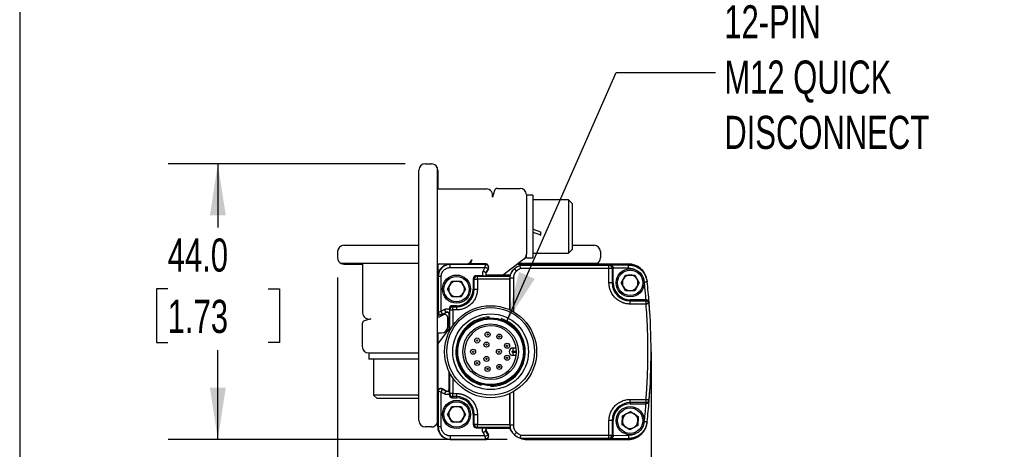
# Model space of a CAD drawing. Header units: millimetres. Extents: x 16 to 683, y 16 to 524.
# Tile 2 of 15: x 16 to 173, y 108 to 177. Entities that reach past the tile are written whole.
import ezdxf

# ---------------------------------------------------------------- set-up
doc = ezdxf.new("R2010")
doc.units = ezdxf.units.MM
doc.header["$LTSCALE"] = 2.5
doc.layers.add('DIMENSIONS', color=140, linetype='Continuous', lineweight=25)
doc.layers.add('TEXT', color=140, linetype='Continuous', lineweight=25)
doc.styles.add('SLDTEXTSTYLE0', font='TXT', dxfattribs={"width": 0.7})
doc.dimstyles.new('SLDDIMSTYLE0', dxfattribs={"dimtxt": 5.39502, "dimasz": 8.255, "dimexe": 0, "dimexo": 0.0625, "dimgap": 1.348755, "dimtad": 0, "dimtih": 1, "dimtoh": 1, "dimrnd": 1e-09, "dimzin": 4, "dimdsep": 46, "dimtxsty": 'SLDTEXTSTYLE0', "dimsah": 1, "dimcen": 0.09, "dimadec": 0, "dimazin": 1, "dimtfac": 1, "dimtofl": 0, "dimtmove": 0, "dimatfit": 3, "dimfxl": 0, "dimfrac": 2, "dimtolj": 1, "dimtzin": 12, "dimarcsym": 0})
doc.dimstyles.new('SLDDIMSTYLE1', dxfattribs={"dimtxt": 5.39502, "dimasz": 8.255, "dimexe": 0, "dimexo": 0.0625, "dimgap": 1.348755, "dimtad": 0, "dimtih": 1, "dimtoh": 1, "dimrnd": 1e-09, "dimzin": 12, "dimdsep": 46, "dimtxsty": 'SLDTEXTSTYLE0', "dimsah": 1, "dimcen": 0.09, "dimadec": 0, "dimazin": 3, "dimtfac": 1, "dimtofl": 0, "dimtmove": 0, "dimatfit": 3, "dimfxl": 0, "dimfrac": 2, "dimtolj": 1, "dimtzin": 12, "dimarcsym": 0})
doc.dimstyles.new('SLDDIMSTYLE3', dxfattribs={"dimtxt": 0.18, "dimasz": 8.255, "dimexe": 0, "dimexo": 0.0625, "dimgap": 0, "dimtad": 0, "dimtih": 1, "dimtoh": 1, "dimdec": 0, "dimrnd": 1e-09, "dimzin": 0, "dimdsep": 46, "dimtxsty": 'Standard', "dimsah": 1, "dimcen": 0.09, "dimadec": 0, "dimazin": 0, "dimtfac": 8.255, "dimtdec": 0, "dimtofl": 0, "dimtmove": 0, "dimatfit": 3, "dimfxl": 0, "dimfrac": 2, "dimtolj": 1, "dimtzin": 0, "dimarcsym": 0})

# ---------------------------------------------------------------- blocks, each defined once
blk = doc.blocks.new('_D_3')
at = {"layer": 'DIMENSIONS'}
for p, q in [((66.68, 135.62), (66.68, 82.78)), ((116.77, 120.62), (116.77, 82.78)), ((66.68, 90.72), (76.69, 90.72)), ((84, 90.72), (82.19, 90.72)), ((82.19, 90.72), (82.19, 82.15)), ((100.03, 90.72), (101.84, 90.72)), ((101.84, 90.72), (101.84, 82.15)), ((116.77, 90.72), (107.34, 90.72)), ((82.19, 82.15), (84, 82.15)), ((101.84, 82.15), (100.03, 82.15))]:
    blk.add_line(p, q, dxfattribs=at)
for points in [[(66.68, 90.72), (74.93, 89.45), (74.93, 91.99)], [(116.77, 90.72), (108.51, 91.99), (108.51, 89.45)]]:
    blk.add_solid(points, dxfattribs=at)
at = {"layer": 'DIMENSIONS', "char_height": 5.292, "attachment_point": 1, "style": 'SLDTEXTSTYLE0'}
for s, insert in [('50.1', (84, 98.75)), ('1.97', (84, 88.97))]:
    blk.add_mtext(s, dxfattribs=dict(at, insert=insert))
blk = doc.blocks.new('_D_4')
at = {"layer": 'DIMENSIONS'}
for p, q in [((77.5, 153.79), (39.61, 153.79)), ((47.54, 153.79), (47.54, 143.62)), ((39.53, 133.84), (37.72, 133.84)), ((37.72, 133.84), (37.72, 125.26)), ((55.56, 133.84), (57.37, 133.84)), ((57.37, 133.84), (57.37, 125.26)), ((37.72, 125.26), (39.53, 125.26)), ((57.37, 125.26), (55.56, 125.26)), ((47.54, 109.79), (47.54, 124.05)), ((93.75, 109.79), (39.61, 109.79))]:
    blk.add_line(p, q, dxfattribs=at)
for points in [[(47.54, 153.79), (46.27, 145.54), (48.81, 145.54)], [(47.54, 109.79), (48.81, 118.05), (46.27, 118.05)]]:
    blk.add_solid(points, dxfattribs=at)
at = {"layer": 'DIMENSIONS', "char_height": 5.292, "attachment_point": 1, "style": 'SLDTEXTSTYLE0'}
for s, insert in [('44.0', (39.53, 141.87)), ('1.73', (39.53, 132.08))]:
    blk.add_mtext(s, dxfattribs=dict(at, insert=insert))

msp = doc.modelspace()

# ---------------------------------------------------------------- linework, layer by layer
for p, q in [((79.679, 112.791), (79.679, 152.791)), ((80.679, 153.791), (81.679, 153.791)), ((82.579, 153.227), (82.579, 112.356)), ((82.679, 152.791), (82.679, 149.791)), ((82.679, 149.791), (90.456, 149.791)), ((91.745, 149.508), (91.405, 148.478)), ((92.22, 149.851), (95.858, 149.851)), ((96.858, 148.851), (96.858, 139.348)), ((97.858, 148.791), (96.858, 148.791)), ((97.858, 148.791), (97.858, 138.791)), ((103.592, 148.041), (97.858, 148.041)), ((104.158, 147.475), (103.592, 148.041)), ((103.592, 148.041), (103.592, 139.541)), ((104.158, 147.475), (104.158, 140.108)), ((99.158, 142.423), (99.158, 142.906)), ((67.679, 140.791), (79.679, 140.791)), ((103.592, 139.541), (104.158, 140.108)), ((104.158, 140.791), (107.679, 140.791)), ((66.679, 139.791), (66.679, 138.791)), ((88.105, 138.478), (87.985, 138.114)), ((96.462, 138.551), (93.166, 136.054)), ((96.858, 138.791), (96.858, 139.348)), ((96.858, 138.791), (97.858, 138.791)), ((97.858, 139.541), (103.592, 139.541)), ((108.679, 139.791), (108.679, 138.791)), ((79.679, 137.891), (67.243, 137.891)), ((67.679, 137.791), (70.679, 137.791)), ((70.679, 137.791), (70.679, 130.014)), ((84.679, 137.791), (82.679, 137.791)), ((82.679, 137.791), (82.679, 135.791)), ((90.329, 137.791), (84.679, 137.791)), ((84.679, 137.791), (84.679, 137.73)), ((84.679, 137.791), (90.329, 137.791)), ((84.679, 137.23), (84.679, 137.73)), ((90.329, 137.73), (84.679, 137.73)), ((84.679, 137.23), (90.225, 137.23)), ((88.055, 137.891), (87.591, 137.891)), ((90.413, 137.851), (88.175, 137.851)), ((90.225, 137.23), (89.936, 136.71)), ((90.329, 137.791), (90.329, 137.73)), ((90.329, 137.791), (90.593, 137.791)), ((90.713, 137.078), (90.373, 136.467)), ((90.766, 137.049), (90.426, 136.437)), ((90.766, 137.049), (90.426, 136.437)), ((90.713, 137.078), (90.766, 137.049)), ((95.459, 137.791), (96.929, 137.791)), ((108.115, 137.891), (95.591, 137.891)), ((110.043, 137.584), (95.832, 137.584)), ((110.043, 137.084), (95.931, 137.084)), ((113.141, 137.791), (96.929, 137.791)), ((96.929, 137.791), (113.131, 137.791)), ((110.246, 137.634), (110.043, 137.584)), ((110.043, 134.791), (110.043, 137.084)), ((113.159, 137.634), (110.246, 137.634)), ((110.729, 137.132), (110.543, 137.084)), ((110.543, 137.084), (110.543, 134.791)), ((113.159, 137.134), (110.729, 137.132)), ((110.729, 134.791), (110.729, 137.132)), ((113.141, 137.791), (113.159, 137.634)), ((82.679, 135.791), (82.679, 130.141)), ((82.679, 135.791), (82.74, 135.791)), ((82.679, 135.041), (82.679, 135.791)), ((83.24, 135.791), (82.74, 135.791)), ((82.74, 135.791), (82.74, 130.141)), ((83.24, 130.245), (83.24, 135.791)), ((88.514, 135.38), (88.329, 135.426)), ((88.329, 135.426), (88.329, 133.791)), ((88.514, 133.791), (88.514, 135.38)), ((88.514, 135.38), (89.014, 135.38)), ((88.829, 135.926), (89.014, 135.88)), ((89.909, 135.926), (88.829, 135.926)), ((89.014, 135.88), (94.26, 135.88)), ((89.014, 135.38), (89.014, 135.88)), ((89.014, 135.38), (89.014, 133.791)), ((94.225, 135.38), (89.014, 135.38)), ((89.936, 136.71), (90.373, 136.467)), ((90.426, 136.437), (90.373, 136.467)), ((90.688, 135.991), (90.688, 135.93)), ((94.252, 135.991), (90.688, 135.991)), ((90.688, 135.991), (94.179, 135.991)), ((94.262, 135.537), (94.225, 135.502)), ((94.225, 130.457), (94.225, 135.38)), ((94.252, 135.991), (94.511, 136.538)), ((94.262, 130.44), (94.262, 135.537)), ((94.651, 136.722), (94.502, 136.543)), ((94.762, 135.537), (94.762, 130.181)), ((111.985, 134.791), (112.707, 136.041)), ((112.707, 136.041), (114.15, 136.041)), ((114.15, 136.041), (114.872, 134.791)), ((116.042, 135.464), (116.023, 135.625)), ((84.235, 133.791), (84.957, 135.041)), ((84.957, 132.541), (84.235, 133.791)), ((84.957, 135.041), (86.4, 135.041)), ((86.4, 135.041), (87.122, 133.791)), ((87.122, 133.791), (86.4, 132.541)), ((88.514, 133.791), (88.329, 133.791)), ((88.514, 133.791), (89.014, 133.791)), ((110.543, 134.791), (110.043, 134.791)), ((110.543, 134.791), (110.729, 134.791)), ((112.707, 133.541), (111.985, 134.791)), ((114.872, 134.791), (114.15, 133.541)), ((116.122, 135.132), (116.14, 134.97)), ((82.679, 130.141), (82.679, 132.541)), ((86.4, 132.541), (84.957, 132.541)), ((114.15, 133.541), (112.707, 133.541)), ((84.59, 130.456), (84.544, 130.641)), ((84.544, 130.641), (84.544, 130.561)), ((85.044, 131.141), (85.09, 130.956)), ((85.679, 131.141), (85.044, 131.141)), ((85.09, 130.456), (85.09, 130.956)), ((85.09, 130.956), (85.679, 130.956)), ((85.679, 131.141), (85.679, 130.956)), ((85.679, 130.956), (85.679, 130.456)), ((113.429, 132.091), (113.429, 131.906)), ((115.92, 132.091), (113.429, 132.091)), ((113.429, 131.406), (113.429, 131.906)), ((113.429, 131.906), (115.975, 131.906)), ((115.975, 131.406), (113.429, 131.406)), ((115.961, 132.091), (115.92, 132.091)), ((115.975, 131.906), (115.961, 132.091)), ((116.428, 131.617), (116.413, 131.814)), ((116.474, 131.444), (116.458, 131.648)), ((116.496, 131.146), (116.491, 131.221)), ((71.992, 129.065), (70.962, 128.725)), ((82.74, 130.141), (82.679, 130.141)), ((82.679, 130.141), (82.679, 129.531)), ((82.976, 129.356), (83.536, 129.668)), ((83.76, 130.534), (83.24, 130.245)), ((83.392, 129.758), (84.003, 130.097)), ((83.421, 129.704), (83.392, 129.758)), ((84.033, 130.044), (83.421, 129.704)), ((84.033, 130.044), (83.421, 129.704)), ((84.003, 130.097), (83.76, 130.534)), ((84.003, 130.097), (84.033, 130.044)), ((84.279, 127.791), (84.279, 129.231)), ((84.479, 129.782), (84.479, 126.922)), ((84.54, 129.782), (84.479, 129.782)), ((84.479, 126.922), (84.479, 129.782)), ((84.59, 130.456), (85.09, 130.456)), ((84.59, 127.149), (84.59, 130.456)), ((85.679, 130.456), (85.09, 130.456)), ((85.09, 130.456), (85.09, 127.982)), ((70.619, 128.25), (70.619, 124.612)), ((82.679, 125.011), (84.416, 127.304)), ((82.679, 126.791), (83.279, 126.791)), ((82.679, 126.791), (82.679, 117.442)), ((94.679, 124.391), (94.679, 123.891)), ((94.679, 124.391), (95.235, 124.391)), ((71.619, 123.612), (79.679, 123.612)), ((71.679, 123.612), (71.679, 122.612)), ((94.679, 123.891), (95.277, 123.891)), ((94.679, 123.691), (94.679, 123.191)), ((95.277, 123.691), (94.679, 123.691)), ((95.235, 123.191), (94.679, 123.191)), ((75.636, 122.612), (71.679, 122.612)), ((72.429, 122.612), (72.429, 116.878)), ((79.679, 122.612), (75.636, 122.612)), ((84.479, 120.661), (84.479, 117.801)), ((84.479, 117.801), (84.479, 120.661)), ((84.59, 117.127), (84.59, 120.434)), ((85.09, 119.601), (85.09, 117.127)), ((72.429, 116.878), (72.995, 116.312)), ((75.793, 116.878), (72.429, 116.878)), ((79.679, 116.878), (75.793, 116.878)), ((82.679, 117.442), (82.74, 117.442)), ((82.679, 117.442), (82.679, 111.791)), ((82.679, 115.041), (82.679, 117.442)), ((82.74, 117.442), (82.74, 111.791)), ((83.24, 117.338), (83.76, 117.049)), ((83.24, 111.791), (83.24, 117.338)), ((83.392, 117.825), (83.421, 117.879)), ((83.392, 117.825), (84.003, 117.486)), ((84.033, 117.539), (83.421, 117.879)), ((83.421, 117.879), (84.033, 117.539)), ((83.76, 117.049), (84.003, 117.486)), ((84.033, 117.539), (84.003, 117.486)), ((84.479, 117.801), (84.54, 117.801)), ((84.544, 116.942), (84.59, 117.127)), ((84.544, 117.022), (84.544, 116.942)), ((85.09, 117.127), (84.59, 117.127)), ((85.09, 116.627), (85.044, 116.441)), ((85.044, 116.441), (85.679, 116.441)), ((85.09, 117.127), (85.679, 117.127)), ((85.09, 116.627), (85.09, 117.127)), ((85.679, 116.627), (85.09, 116.627)), ((85.679, 117.127), (85.679, 116.627)), ((85.679, 116.627), (85.679, 116.441)), ((94.225, 112.203), (94.225, 117.125)), ((94.262, 112.046), (94.262, 117.143)), ((94.762, 117.402), (94.762, 112.046)), ((116.491, 116.362), (116.496, 116.437)), ((75.911, 116.312), (72.995, 116.312)), ((79.679, 116.312), (75.911, 116.312)), ((84.235, 113.791), (84.957, 115.041)), ((84.957, 115.041), (86.4, 115.041)), ((86.4, 115.041), (87.122, 113.791)), ((113.429, 116.177), (115.975, 116.177)), ((113.429, 115.677), (113.429, 116.177)), ((115.975, 115.677), (113.429, 115.677)), ((113.429, 115.677), (113.429, 115.491)), ((113.429, 115.491), (115.92, 115.491)), ((115.92, 115.491), (115.961, 115.491)), ((115.961, 115.491), (115.975, 115.677)), ((116.413, 115.77), (116.429, 115.967)), ((116.458, 115.935), (116.474, 116.139)), ((84.957, 112.541), (84.235, 113.791)), ((87.122, 113.791), (86.4, 112.541)), ((88.329, 113.791), (88.514, 113.791)), ((88.329, 113.791), (88.329, 112.157)), ((88.514, 113.791), (89.014, 113.791)), ((88.514, 112.203), (88.514, 113.791)), ((89.014, 113.791), (89.014, 112.203)), ((112.16, 112.102), (112.198, 113.545)), ((112.198, 113.545), (113.466, 114.234)), ((113.466, 114.234), (114.697, 113.481)), ((114.697, 113.481), (114.66, 112.038)), ((81.679, 111.791), (80.679, 111.791)), ((82.679, 111.791), (82.679, 112.541)), ((82.679, 111.791), (82.74, 111.791)), ((83.24, 111.791), (82.74, 111.791)), ((86.4, 112.541), (84.957, 112.541)), ((88.329, 112.157), (88.514, 112.203)), ((89.014, 112.203), (88.514, 112.203)), ((89.014, 112.203), (94.225, 112.203)), ((89.014, 111.703), (89.014, 112.203)), ((94.225, 112.081), (94.262, 112.046)), ((110.043, 110.499), (110.043, 112.791)), ((110.543, 112.791), (110.043, 112.791)), ((110.543, 112.791), (110.543, 110.499)), ((110.543, 112.791), (110.729, 112.791)), ((110.729, 110.451), (110.729, 112.791)), ((113.391, 111.349), (112.16, 112.102)), ((114.66, 112.038), (113.391, 111.349)), ((116.024, 111.961), (116.043, 112.122)), ((116.122, 112.451), (116.14, 112.613)), ((90.225, 110.353), (84.679, 110.353)), ((84.679, 110.353), (84.679, 109.853)), ((89.014, 111.703), (88.829, 111.657)), ((88.829, 111.657), (89.909, 111.657)), ((94.26, 111.703), (89.014, 111.703)), ((90.373, 111.116), (89.936, 110.873)), ((89.936, 110.873), (90.225, 110.353)), ((90.373, 111.116), (90.426, 111.146)), ((90.713, 110.505), (90.373, 111.116)), ((90.426, 111.146), (90.766, 110.534)), ((90.426, 111.146), (90.766, 110.534)), ((90.688, 111.653), (90.688, 111.591)), ((90.688, 111.591), (94.252, 111.591)), ((94.179, 111.591), (90.688, 111.591)), ((90.766, 110.534), (90.713, 110.505)), ((94.502, 111.04), (94.651, 110.861)), ((95.931, 110.499), (110.043, 110.499)), ((110.543, 110.499), (110.729, 110.451)), ((110.729, 110.451), (113.159, 110.449)), ((84.679, 109.853), (90.329, 109.853)), ((84.679, 109.791), (84.679, 109.853)), ((84.679, 109.791), (90.329, 109.791)), ((90.329, 109.791), (84.679, 109.791)), ((90.329, 109.853), (90.329, 109.791)), ((95.832, 109.999), (110.043, 109.999)), ((96.929, 109.791), (113.141, 109.791)), ((113.131, 109.791), (96.929, 109.791)), ((110.043, 109.999), (110.246, 109.949)), ((110.246, 109.949), (113.159, 109.949)), ((113.141, 109.791), (113.159, 109.949))]:
    msp.add_line(p, q)
at = {"flags": 128}
for points in [[(93.073, 135.991), (93.1, 136.008), (93.166, 136.054)], [(84.416, 127.304), (84.462, 127.37), (84.479, 127.397)], [(116.04, 112.057), (116.001, 111.917), (115.805, 111.432)]]:
    msp.add_lwpolyline(points, dxfattribs=at)
for centre, radius in [((113.429, 134.791), 2.25), ((85.679, 133.791), 2.25), ((85.679, 133.791), 2.025), ((113.429, 134.791), 2.025), ((91.129, 123.791), 7.35), ((91.127, 123.861), 7), ((91.129, 123.791), 6.051), ((91.129, 123.791), 5.4), ((91.129, 123.791), 5.25), ((91.129, 123.791), 4.45), ((88.988, 125.587), 0.4), ((90.643, 126.543), 0.4), ((90.643, 126.543), 0.1), ((92.526, 126.211), 0.4), ((92.526, 126.211), 0.1), ((88.988, 125.587), 0.1), ((90.47, 124.933), 0.4), ((90.47, 124.933), 0.1), ((93.754, 124.747), 0.4), ((93.754, 124.747), 0.1), ((88.335, 123.791), 0.4), ((88.335, 123.791), 0.1), ((90.47, 122.65), 0.4), ((90.47, 122.65), 0.1), ((92.447, 123.791), 0.4), ((92.447, 123.791), 0.1), ((93.754, 122.836), 0.4), ((93.754, 122.836), 0.1), ((88.988, 121.995), 0.4), ((88.988, 121.995), 0.1), ((90.643, 121.04), 0.4), ((92.526, 121.372), 0.4), ((92.526, 121.372), 0.1), ((90.643, 121.04), 0.1), ((85.679, 113.791), 2.25), ((85.679, 113.791), 2.025), ((113.429, 112.791), 2.25), ((113.429, 112.791), 2.025)]:
    msp.add_circle(centre, radius)
for centre, radius, start, end in [((80.679, 152.791), 1, 90, 180), ((81.679, 152.791), 1, 25.84193, 90), ((81.679, 152.791), 1, 0, 25.84193), ((90.456, 148.791), 1, 341.73711, 90), ((92.22, 149.351), 0.5, 90, 161.73711), ((95.858, 148.851), 1, 0, 90), ((67.679, 139.791), 1, 90, 180), ((107.679, 139.791), 1, 0, 90), ((67.679, 138.791), 1, 180, 244.15807), ((87.156, 138.791), 1, 270, 341.73711), ((95.858, 139.348), 1, 307.14669, 0), ((107.679, 138.791), 1, 295.84193, 0), ((67.679, 138.791), 1, 244.15807, 270), ((84.679, 135.791), 2, 90, 180), ((84.679, 135.791), 2, 90, 180), ((84.679, 135.791), 1.939, 90, 180), ((88.175, 138.051), 0.2, 161.73711, 270), ((90.329, 137.291), 0.5, 330.9454, 90), ((90.329, 137.291), 0.5, 330.9454, 90), ((90.413, 137.551), 0.3, 13.50854, 90), ((96.929, 134.791), 3.001, 134.68268, 148.87028), ((96.929, 134.791), 3.001, 111.44287, 131.79343), ((96.929, 134.791), 3.001, 90, 111.44282), ((107.679, 138.791), 1, 270, 295.84193), ((110.043, 137.084), 0.5, 44.97818, 89.9776), ((110.043, 137.084), 0.5, 0.01672, 44.98119), ((113.131, 134.791), 3, 14.57961, 90), ((89.015, 135.38), 0.5, 135.01881, 179.98328), ((89.014, 135.38), 0.5, 90.0224, 135.02182), ((90.688, 136.291), 0.361, 150.9454, 270), ((90.688, 136.291), 0.3, 150.9454, 270), ((90.688, 136.291), 0.3, 150.9454, 270), ((113.429, 134.791), 1.25, 150, 210), ((113.429, 134.791), 1.25, 90, 150), ((113.429, 134.791), 1.25, 30, 90), ((113.429, 134.791), 1.25, 330, 30), ((85.679, 133.791), 1.25, 150, 210), ((85.679, 133.791), 1.25, 90, 150), ((85.679, 133.791), 1.25, 30, 90), ((85.679, 133.791), 2.836, 270, 0), ((85.679, 133.791), 2.65, 270, 0), ((85.679, 133.791), 1.25, 330, 30), ((113.429, 134.791), 2.886, 180, 270), ((113.429, 134.791), 2.7, 180, 270), ((113.429, 134.791), 1.25, 210, 270), ((113.429, 134.791), 1.25, 270, 330), ((16.767, 123.791), 100, 4.50605, 6.41802), ((85.679, 133.791), 1.25, 210, 270), ((85.679, 133.791), 1.25, 270, 330), ((85.09, 130.456), 0.5, 134.97818, 179.9776), ((85.09, 130.455), 0.5, 90.01672, 134.98119), ((115.975, 131.406), 0.5, 47.2175, 90.00855), ((115.976, 131.406), 0.5, 4.39171, 47.2171), ((16.767, 123.791), 100, 355.61093, 4.38907), ((71.679, 130.014), 1, 180, 288.26289), ((83.179, 130.141), 0.5, 180, 299.0546), ((83.179, 130.141), 0.5, 180, 299.0546), ((82.919, 130.057), 0.3, 216.79541, 256.49146), ((82.879, 129.531), 0.2, 180, 299.0546), ((83.779, 129.231), 0.5, 0, 119.0546), ((84.179, 129.782), 0.361, 360, 119.0546), ((84.179, 129.782), 0.3, 0, 119.0546), ((84.179, 129.782), 0.3, 0, 119.0546), ((91.129, 123.791), 5.543, 91.94079, 254.35023), ((91.129, 123.791), 5.543, 270, 72.41841), ((71.119, 128.25), 0.5, 108.26289, 180), ((83.279, 127.791), 1, 270, 0), ((91.129, 123.791), 4.15, 1.38075, 358.61925), ((71.619, 124.612), 1, 180, 270), ((94.679, 123.791), 0.6, 90, 270), ((91.129, 123.791), 4.15, 358.61925, 1.38075), ((83.179, 117.442), 0.5, 60.9454, 180), ((83.179, 117.442), 0.5, 60.9454, 180), ((84.179, 117.801), 0.361, 240.9454, 0), ((84.179, 117.801), 0.3, 240.9454, 0), ((84.179, 117.801), 0.3, 240.9454, 0), ((85.09, 117.127), 0.5, 180.0224, 225.02182), ((85.09, 117.127), 0.5, 225.01881, 269.98328), ((85.679, 113.791), 2.836, 360, 90), ((85.679, 113.791), 2.65, 0, 90), ((85.679, 113.791), 1.25, 90, 150), ((85.679, 113.791), 1.25, 30, 90), ((113.429, 112.791), 2.886, 90, 180), ((113.429, 112.791), 2.7, 90, 180), ((115.975, 116.177), 0.5, 269.99144, 312.7825), ((16.767, 123.791), 100, 353.58198, 355.49395), ((115.976, 116.177), 0.5, 312.7829, 355.60829), ((85.679, 113.791), 1.25, 150, 210), ((85.679, 113.791), 1.25, 330, 30), ((113.429, 112.791), 1.25, 118.52172, 178.52172), ((113.429, 112.791), 1.25, 58.52172, 118.52172), ((113.429, 112.791), 1.25, 358.52172, 58.52172), ((80.679, 112.791), 1, 180, 270), ((81.679, 112.791), 1, 270, 334.15807), ((81.679, 112.791), 1, 334.15807, 0), ((84.679, 111.791), 2, 180, 270), ((84.679, 111.791), 2, 180, 270), ((84.679, 111.791), 1.939, 180, 270), ((85.679, 113.791), 1.25, 210, 270), ((85.679, 113.791), 1.25, 270, 330), ((89.015, 112.203), 0.5, 180.01672, 224.9812), ((89.014, 112.203), 0.5, 224.97818, 269.9776), ((113.429, 112.791), 1.25, 178.52172, 238.52172), ((113.429, 112.791), 1.25, 238.52172, 298.52172), ((113.429, 112.791), 1.25, 298.52172, 358.52172), ((90.688, 111.291), 0.361, 90, 209.0546), ((90.329, 110.291), 0.5, 270.00027, 29.0546), ((90.329, 110.291), 0.5, 270, 29.0546), ((90.688, 111.291), 0.3, 90, 209.0546), ((90.688, 111.291), 0.3, 90, 209.0546), ((96.929, 112.792), 3.001, 203.58686, 225.31731), ((96.929, 112.792), 3.001, 228.20657, 248.55713), ((110.043, 110.499), 0.5, 270.0224, 315.02182), ((110.043, 110.499), 0.5, 315.01881, 359.98328), ((96.929, 112.792), 3.001, 248.55718, 270)]:
    msp.add_arc(centre, radius, start, end)
for centre, major_axis, ratio, start_param, end_param in [((99.158, 143.791), (11.046, -4.179), 0.0701818, 4.6210121, 4.7389322), ((97.858, 143.791), (11.046, -4.179), 0.0701818, 4.7389322, 4.8568524), ((88.829, 135.426), (0.485, -0.121), 0.9993528, 1.8158377, 3.3863295), ((94.223, 135.38), (0, 0.5), 0.0034907, 4.712389, 4.9600381), ((85.044, 130.641), (0.121, -0.485), 0.9993528, 2.8968558, 4.4673476), ((85.044, 116.942), (0.121, 0.485), 0.9993528, 1.8158377, 3.3863295), ((88.829, 112.157), (0.485, 0.121), 0.9993528, 2.8968558, 4.4673476), ((94.223, 112.203), (0, 0.5), 0.0034907, 4.46474, 4.712389)]:
    msp.add_ellipse(centre, major_axis=major_axis, ratio=ratio, start_param=start_param, end_param=end_param)
for points, knots in [([(83.24, 135.791), (83.24, 135.828), (83.242, 135.9), (83.255, 136.008), (83.275, 136.114), (83.303, 136.219), (83.36, 136.379), (83.467, 136.587), (83.654, 136.816), (83.883, 137.003), (84.112, 137.121), (84.32, 137.189), (84.498, 137.224), (84.618, 137.228), (84.679, 137.23)], [0, 0, 0, 0, 0.048274, 0.0961539, 0.1439149, 0.1918339, 0.2401853, 0.3699974, 0.5000481, 0.62986, 0.7599106, 0.8401006, 0.9197022, 1, 1, 1, 1]), ([(90.225, 137.23), (90.269, 137.352), (90.297, 137.481), (90.327, 137.671), (90.329, 137.729), (90.329, 137.73)], [0, 0, 0, 0, 0.5, 0.5, 1, 1, 1, 1]), ([(90.713, 137.078), (90.712, 137.079), (90.711, 137.08), (90.701, 137.084), (90.679, 137.095), (90.635, 137.113), (90.57, 137.138), (90.495, 137.164), (90.407, 137.19), (90.322, 137.213), (90.255, 137.225), (90.225, 137.23)], [0, 0, 0, 0, 0.0683562, 0.1250206, 0.2493447, 0.3730906, 0.4965557, 0.6549822, 0.7449836, 0.8835704, 1, 1, 1, 1]), ([(90.329, 137.73), (90.392, 137.73), (90.464, 137.716), (90.601, 137.645), (90.665, 137.586), (90.749, 137.442), (90.77, 137.358), (90.766, 137.203), (90.743, 137.133), (90.713, 137.078)], [0, 0, 0, 0, 0.25, 0.25, 0.5, 0.5, 0.75, 0.75, 1, 1, 1, 1]), ([(94.262, 135.537), (94.262, 135.817), (94.322, 136.098), (94.551, 136.609), (94.72, 136.841), (94.929, 137.028)], [0, 0, 0, 0, 0.5, 0.5, 1, 1, 1, 1]), ([(95.262, 136.655), (95.175, 136.753), (95.088, 136.85), (94.965, 136.988), (94.929, 137.028), (94.929, 137.028)], [0, 0, 0, 0, 0.5, 0.5, 1, 1, 1, 1]), ([(95.931, 137.084), (95.89, 137.065), (95.81, 137.029), (95.692, 136.966), (95.56, 136.886), (95.414, 136.785), (95.313, 136.698), (95.262, 136.655)], [0, 0, 0, 0, 0.166672, 0.3333464, 0.5000261, 0.7500205, 1, 1, 1, 1]), ([(95.931, 137.084), (95.926, 137.106), (95.917, 137.149), (95.905, 137.211), (95.894, 137.267), (95.883, 137.318), (95.875, 137.362), (95.867, 137.401), (95.858, 137.448), (95.848, 137.5), (95.839, 137.549), (95.832, 137.579), (95.832, 137.582), (95.832, 137.584)], [0, 0, 0, 0, 0.0856307, 0.1664448, 0.2424453, 0.3136362, 0.3800223, 0.4416101, 0.498408, 0.6216924, 0.7480335, 0.8883815, 1, 1, 1, 1]), ([(110.043, 137.084), (110.043, 137.103), (110.043, 137.141), (110.043, 137.192), (110.043, 137.236), (110.043, 137.295), (110.043, 137.364), (110.043, 137.44), (110.043, 137.501), (110.043, 137.548), (110.043, 137.577), (110.043, 137.582), (110.043, 137.584)], [0, 0, 0, 0, 0.0758611, 0.1428637, 0.200963, 0.2502199, 0.3831726, 0.500144, 0.6299641, 0.7500711, 0.8763953, 1, 1, 1, 1]), ([(110.543, 137.084), (110.541, 137.084), (110.538, 137.084), (110.524, 137.084), (110.498, 137.084), (110.456, 137.084), (110.395, 137.084), (110.319, 137.084), (110.238, 137.084), (110.144, 137.083), (110.08, 137.084), (110.043, 137.084)], [0, 0, 0, 0, 0.082391, 0.1650119, 0.2501674, 0.3701902, 0.5001195, 0.6170981, 0.7500688, 0.8573843, 1, 1, 1, 1]), ([(110.246, 137.634), (110.267, 137.633), (110.307, 137.631), (110.362, 137.619), (110.408, 137.605), (110.464, 137.58), (110.529, 137.541), (110.6, 137.476), (110.656, 137.4), (110.697, 137.315), (110.723, 137.224), (110.727, 137.162), (110.729, 137.132)], [0, 0, 0, 0, 0.0982308, 0.1829191, 0.2540684, 0.3116872, 0.4532819, 0.5752673, 0.6938426, 0.8027718, 0.9040139, 1, 1, 1, 1]), ([(115.982, 135.612), (115.943, 135.778), (115.826, 136.271), (115.286, 136.957), (114.461, 137.55), (113.692, 137.773), (113.249, 137.788), (113.141, 137.791)], [0, 0, 0, 0, 0.1316025, 0.3931418, 0.6546765, 0.9162017, 1, 1, 1, 1]), ([(113.159, 137.134), (113.159, 137.193), (113.159, 137.256), (113.159, 137.378), (113.159, 137.437), (113.159, 137.535), (113.159, 137.573), (113.159, 137.623), (113.159, 137.634), (113.159, 137.634)], [0, 0, 0, 0, 0.25, 0.25, 0.5, 0.5, 0.75, 0.75, 1, 1, 1, 1]), ([(113.159, 137.634), (113.219, 137.633), (113.34, 137.631), (113.526, 137.614), (113.717, 137.584), (113.914, 137.54), (114.115, 137.481), (114.318, 137.404), (114.521, 137.31), (114.724, 137.197), (114.923, 137.065), (115.117, 136.912), (115.303, 136.738), (115.479, 136.543), (115.641, 136.327), (115.787, 136.091), (115.913, 135.835), (116.017, 135.561), (116.097, 135.272), (116.126, 135.071), (116.14, 134.97)], [0, 0, 0, 0, 0.0408232, 0.0833966, 0.1277017, 0.1737312, 0.2214897, 0.270983, 0.3222123, 0.3751746, 0.4298689, 0.4862948, 0.5444519, 0.604341, 0.6659611, 0.7293112, 0.7943855, 0.8611896, 0.9297388, 1, 1, 1, 1]), ([(113.159, 137.134), (113.202, 137.134), (113.287, 137.132), (113.415, 137.122), (113.542, 137.106), (113.669, 137.083), (113.794, 137.054), (113.92, 137.017), (114.042, 136.975), (114.12, 136.94), (114.156, 136.924)], [0, 0, 0, 0, 0.1251267, 0.2499457, 0.3747866, 0.4999789, 0.6247019, 0.749947, 0.8852329, 1, 1, 1, 1]), ([(89.936, 136.71), (89.923, 136.685), (89.898, 136.637), (89.869, 136.561), (89.848, 136.483), (89.833, 136.403), (89.823, 136.281), (89.834, 136.116), (89.884, 135.989), (89.909, 135.926)], [0, 0, 0, 0, 0.1005162, 0.1999166, 0.2991027, 0.398982, 0.5004432, 0.7494833, 1, 1, 1, 1]), ([(89.909, 135.926), (90.07, 135.926), (90.223, 135.927), (90.481, 135.928), (90.586, 135.929), (90.688, 135.93)], [0, 0, 0, 0, 0.5, 0.5, 1, 1, 1, 1]), ([(94.225, 135.502), (94.225, 135.61), (94.234, 135.705), (94.252, 135.841), (94.26, 135.879), (94.26, 135.88)], [0, 0, 0, 0, 0.5, 0.5, 1, 1, 1, 1]), ([(94.26, 135.88), (94.257, 135.899), (94.253, 135.936), (94.253, 135.973), (94.252, 135.991)], [0, 0, 0, 0, 0.5074056, 1, 1, 1, 1]), ([(94.762, 135.537), (94.703, 135.537), (94.64, 135.537), (94.517, 135.537), (94.458, 135.537), (94.36, 135.537), (94.322, 135.537), (94.273, 135.537), (94.262, 135.537), (94.262, 135.537)], [0, 0, 0, 0, 0.25, 0.25, 0.5, 0.5, 0.75, 0.75, 1, 1, 1, 1]), ([(95.262, 136.655), (95.231, 136.626), (95.17, 136.568), (95.087, 136.473), (95.013, 136.371), (94.947, 136.264), (94.878, 136.125), (94.816, 135.954), (94.77, 135.747), (94.764, 135.607), (94.762, 135.537)], [0, 0, 0, 0, 0.1007287, 0.2003904, 0.2996984, 0.3993738, 0.5001297, 0.6671555, 0.8326661, 1, 1, 1, 1]), ([(89.014, 133.791), (89.013, 133.732), (89.011, 133.612), (88.996, 133.433), (88.972, 133.255), (88.938, 133.078), (88.895, 132.904), (88.843, 132.732), (88.763, 132.513), (88.644, 132.251), (88.472, 131.957), (88.271, 131.681), (88.041, 131.429), (87.788, 131.2), (87.422, 130.931), (86.93, 130.677), (86.409, 130.524), (86.033, 130.471), (85.824, 130.458), (85.719, 130.456), (85.679, 130.456)], [0, 0, 0, 0, 0.0342973, 0.0685946, 0.1028919, 0.1371892, 0.1714865, 0.2057838, 0.2400811, 0.305071, 0.3700648, 0.4351241, 0.5001663, 0.5654918, 0.6301547, 0.7600755, 0.8799368, 0.9396841, 0.9770699, 1, 1, 1, 1]), ([(113.429, 131.406), (113.368, 131.407), (113.246, 131.409), (113.065, 131.424), (112.884, 131.448), (112.705, 131.483), (112.528, 131.526), (112.353, 131.58), (112.131, 131.661), (111.865, 131.782), (111.567, 131.956), (111.287, 132.16), (111.031, 132.394), (110.798, 132.65), (110.525, 133.022), (110.268, 133.521), (110.112, 134.05), (110.059, 134.432), (110.045, 134.644), (110.044, 134.751), (110.043, 134.791)], [0, 0, 0, 0, 0.0342973, 0.0685946, 0.1028919, 0.1371892, 0.1714865, 0.2057838, 0.2400811, 0.3050715, 0.3700656, 0.4351246, 0.5001663, 0.5654924, 0.6301555, 0.7600756, 0.8799372, 0.9396843, 0.9770725, 1, 1, 1, 1]), ([(115.643, 134.914), (115.773, 134.928), (115.903, 134.943), (116.087, 134.964), (116.14, 134.97), (116.14, 134.97)], [0, 0, 0, 0, 0.5, 0.5, 1, 1, 1, 1]), ([(115.643, 134.914), (115.678, 134.6), (115.746, 133.974), (115.839, 133.033), (115.893, 132.405), (115.92, 132.091)], [0, 0, 0, 0, 0.3333383, 0.6666617, 1, 1, 1, 1]), ([(83.76, 130.534), (83.781, 130.545), (83.821, 130.566), (83.884, 130.592), (83.944, 130.612), (84.032, 130.633), (84.168, 130.648), (84.319, 130.636), (84.439, 130.604), (84.503, 130.58), (84.534, 130.566), (84.544, 130.561)], [0, 0, 0, 0, 0.0836289, 0.1672676, 0.2509268, 0.3189732, 0.5002244, 0.7506151, 0.874587, 0.9576903, 1, 1, 1, 1]), ([(115.961, 132.091), (115.979, 132.091), (116.017, 132.09), (116.073, 132.08), (116.13, 132.065), (116.186, 132.042), (116.239, 132.012), (116.295, 131.971), (116.353, 131.913), (116.406, 131.835), (116.445, 131.743), (116.454, 131.679), (116.458, 131.648)], [0, 0, 0, 0, 0.0610604, 0.1258647, 0.1947784, 0.2680084, 0.3456384, 0.4276668, 0.5461143, 0.6911258, 0.8476233, 1, 1, 1, 1]), ([(115.975, 131.406), (115.975, 131.426), (115.975, 131.462), (115.975, 131.513), (115.975, 131.556), (115.975, 131.614), (115.975, 131.682), (115.975, 131.758), (115.975, 131.819), (115.975, 131.866), (115.975, 131.897), (115.975, 131.903), (115.975, 131.906)], [0, 0, 0, 0, 0.0764814, 0.1436904, 0.2015807, 0.2502123, 0.3835344, 0.5001389, 0.6304979, 0.7500684, 0.8768213, 1, 1, 1, 1]), ([(116.474, 131.444), (116.473, 131.444), (116.471, 131.444), (116.459, 131.443), (116.437, 131.441), (116.396, 131.438), (116.333, 131.434), (116.253, 131.427), (116.169, 131.421), (116.074, 131.413), (116.011, 131.409), (115.975, 131.406)], [0, 0, 0, 0, 0.0792763, 0.1584792, 0.2401697, 0.3643962, 0.5001124, 0.6208422, 0.760051, 0.8622758, 1, 1, 1, 1]), ([(115.975, 116.177), (115.999, 116.494), (116.045, 117.127), (116.104, 118.078), (116.155, 119.03), (116.196, 119.981), (116.228, 120.934), (116.25, 121.886), (116.264, 122.839), (116.27, 124.109), (116.255, 125.697), (116.2, 127.602), (116.111, 129.506), (116.02, 130.773), (115.975, 131.406)], [0, 0, 0, 0, 0.06250705, 0.12501214, 0.1875153, 0.25001651, 0.3125158, 0.37501317, 0.43750863, 0.50000218, 0.62503705, 0.75004844, 0.87503616, 1, 1, 1, 1]), ([(116.565, 130.142), (116.557, 130.27), (116.549, 130.399), (116.532, 130.644), (116.524, 130.758), (116.511, 130.947), (116.505, 131.022), (116.498, 131.121), (116.496, 131.145), (116.496, 131.146)], [0, 0, 0, 0, 0.25, 0.25, 0.5, 0.5, 0.75, 0.75, 1, 1, 1, 1]), ([(82.74, 130.141), (82.741, 130.141), (82.742, 130.141), (82.755, 130.142), (82.78, 130.143), (82.824, 130.148), (82.894, 130.158), (82.973, 130.172), (83.064, 130.193), (83.149, 130.213), (83.211, 130.235), (83.24, 130.245)], [0, 0, 0, 0, 0.081058, 0.1464982, 0.2493847, 0.3737423, 0.4965856, 0.6592774, 0.7498356, 0.8862312, 1, 1, 1, 1]), ([(83.392, 129.758), (83.337, 129.727), (83.267, 129.704), (83.113, 129.7), (83.028, 129.72), (82.884, 129.805), (82.826, 129.869), (82.754, 130.006), (82.74, 130.078), (82.74, 130.141)], [0, 0, 0, 0, 0.25, 0.25, 0.5, 0.5, 0.75, 0.75, 1, 1, 1, 1]), ([(83.24, 130.245), (83.261, 130.117), (83.299, 129.991), (83.365, 129.81), (83.391, 129.759), (83.392, 129.758)], [0, 0, 0, 0, 0.5, 0.5, 1, 1, 1, 1]), ([(84.544, 130.561), (84.544, 130.4), (84.544, 130.248), (84.542, 129.989), (84.541, 129.885), (84.54, 129.782)], [0, 0, 0, 0, 0.5, 0.5, 1, 1, 1, 1]), ([(94.579, 123.791), (94.579, 123.8), (94.58, 123.818), (94.591, 123.842), (94.61, 123.866), (94.639, 123.888), (94.665, 123.89), (94.679, 123.891)], [0, 0, 0, 0, 0.1675347, 0.3304475, 0.5006328, 0.7488305, 1, 1, 1, 1]), ([(94.679, 123.691), (94.67, 123.692), (94.653, 123.693), (94.628, 123.704), (94.604, 123.722), (94.583, 123.752), (94.58, 123.778), (94.579, 123.791)], [0, 0, 0, 0, 0.1675347, 0.3304475, 0.5006328, 0.7488305, 1, 1, 1, 1]), ([(83.392, 117.825), (83.325, 117.862), (83.249, 117.881), (83.097, 117.88), (83.022, 117.858), (82.891, 117.781), (82.835, 117.725), (82.76, 117.594), (82.74, 117.518), (82.74, 117.442)], [0, 0, 0, 0, 0.25, 0.25, 0.5, 0.5, 0.75, 0.75, 1, 1, 1, 1]), ([(83.24, 117.338), (83.118, 117.381), (82.989, 117.409), (82.799, 117.44), (82.741, 117.442), (82.74, 117.442)], [0, 0, 0, 0, 0.5, 0.5, 1, 1, 1, 1]), ([(83.392, 117.825), (83.391, 117.825), (83.39, 117.824), (83.386, 117.814), (83.375, 117.792), (83.357, 117.748), (83.332, 117.683), (83.306, 117.608), (83.28, 117.52), (83.257, 117.434), (83.245, 117.368), (83.24, 117.338)], [0, 0, 0, 0, 0.0683586, 0.1250206, 0.2493448, 0.3730906, 0.4965557, 0.6549784, 0.7449836, 0.8835703, 1, 1, 1, 1]), ([(84.544, 117.022), (84.523, 117.012), (84.482, 116.994), (84.417, 116.973), (84.355, 116.957), (84.266, 116.942), (84.13, 116.936), (83.98, 116.958), (83.862, 116.999), (83.8, 117.027), (83.771, 117.043), (83.76, 117.049)], [0, 0, 0, 0, 0.0836289, 0.1672676, 0.2509268, 0.3189732, 0.5002244, 0.7506151, 0.874587, 0.9576903, 1, 1, 1, 1]), ([(84.544, 117.022), (84.544, 117.183), (84.544, 117.335), (84.542, 117.594), (84.541, 117.698), (84.54, 117.801)], [0, 0, 0, 0, 0.5, 0.5, 1, 1, 1, 1]), ([(85.679, 117.127), (85.738, 117.126), (85.858, 117.124), (86.037, 117.109), (86.215, 117.085), (86.392, 117.051), (86.566, 117.008), (86.738, 116.956), (86.957, 116.876), (87.219, 116.757), (87.513, 116.585), (87.789, 116.384), (88.041, 116.153), (88.27, 115.901), (88.539, 115.535), (88.793, 115.043), (88.946, 114.522), (88.999, 114.146), (89.013, 113.937), (89.014, 113.831), (89.014, 113.791)], [0, 0, 0, 0, 0.0342973, 0.0685946, 0.1028919, 0.1371892, 0.1714865, 0.2057838, 0.2400811, 0.305071, 0.3700648, 0.4351241, 0.5001663, 0.5654918, 0.6301547, 0.7600755, 0.8799368, 0.9396841, 0.9770699, 1, 1, 1, 1]), ([(116.496, 116.437), (116.496, 116.437), (116.498, 116.462), (116.505, 116.561), (116.511, 116.636), (116.524, 116.825), (116.532, 116.939), (116.549, 117.184), (116.557, 117.313), (116.565, 117.441)], [0, 0, 0, 0, 0.25, 0.25, 0.5, 0.5, 0.75, 0.75, 1, 1, 1, 1]), ([(110.043, 112.791), (110.044, 112.852), (110.046, 112.974), (110.061, 113.156), (110.086, 113.336), (110.12, 113.515), (110.164, 113.692), (110.217, 113.867), (110.298, 114.089), (110.419, 114.355), (110.593, 114.654), (110.798, 114.933), (111.031, 115.189), (111.288, 115.422), (111.659, 115.695), (112.158, 115.952), (112.688, 116.108), (113.069, 116.161), (113.281, 116.175), (113.388, 116.176), (113.429, 116.177)], [0, 0, 0, 0, 0.0342973, 0.06859461, 0.10289191, 0.13718922, 0.17148652, 0.20578382, 0.24008113, 0.30507146, 0.37006555, 0.43512462, 0.50016628, 0.56549235, 0.63015547, 0.76007556, 0.87993724, 0.93968435, 0.97707253, 1, 1, 1, 1]), ([(115.92, 115.491), (115.896, 115.208), (115.847, 114.641), (115.765, 113.791), (115.704, 113.225), (115.674, 112.942)], [0, 0, 0, 0, 0.3333373, 0.6666625, 1, 1, 1, 1]), ([(116.409, 115.771), (116.407, 115.763), (116.39, 115.701), (116.3, 115.608), (116.168, 115.527), (116.049, 115.496), (115.99, 115.493), (115.961, 115.491)], [0, 0, 0, 0, 0.053693, 0.4143831, 0.7281063, 0.8676324, 1, 1, 1, 1]), ([(115.975, 116.177), (116, 116.175), (116.046, 116.172), (116.107, 116.167), (116.177, 116.161), (116.253, 116.156), (116.333, 116.149), (116.396, 116.145), (116.441, 116.141), (116.469, 116.139), (116.472, 116.139), (116.474, 116.139)], [0, 0, 0, 0, 0.0958335, 0.1758812, 0.2401549, 0.3793123, 0.5000907, 0.6357551, 0.7600306, 0.8813525, 1, 1, 1, 1]), ([(115.975, 115.677), (115.975, 115.679), (115.975, 115.682), (115.975, 115.696), (115.975, 115.722), (115.975, 115.764), (115.975, 115.825), (115.975, 115.901), (115.975, 115.982), (115.975, 116.076), (115.975, 116.14), (115.975, 116.177)], [0, 0, 0, 0, 0.082213, 0.1647433, 0.2501682, 0.3697009, 0.5001208, 0.6166877, 0.7500704, 0.8564803, 1, 1, 1, 1]), ([(84.679, 110.353), (84.642, 110.353), (84.57, 110.355), (84.462, 110.367), (84.356, 110.388), (84.251, 110.416), (84.091, 110.473), (83.883, 110.58), (83.654, 110.767), (83.467, 110.995), (83.349, 111.225), (83.281, 111.432), (83.246, 111.611), (83.242, 111.731), (83.24, 111.791)], [0, 0, 0, 0, 0.048274, 0.0961539, 0.1439149, 0.1918339, 0.2401853, 0.3699974, 0.5000481, 0.62986, 0.7599106, 0.8401006, 0.9197022, 1, 1, 1, 1]), ([(94.225, 112.081), (94.225, 111.973), (94.234, 111.878), (94.252, 111.742), (94.26, 111.704), (94.26, 111.703)], [0, 0, 0, 0, 0.5, 0.5, 1, 1, 1, 1]), ([(94.762, 112.046), (94.631, 112.046), (94.501, 112.046), (94.316, 112.046), (94.262, 112.046), (94.262, 112.046)], [0, 0, 0, 0, 0.5, 0.5, 1, 1, 1, 1]), ([(94.929, 110.555), (94.72, 110.742), (94.551, 110.973), (94.322, 111.485), (94.262, 111.766), (94.262, 112.046)], [0, 0, 0, 0, 0.5, 0.5, 1, 1, 1, 1]), ([(94.762, 112.046), (94.763, 112.004), (94.765, 111.919), (94.781, 111.794), (94.807, 111.671), (94.844, 111.551), (94.901, 111.407), (94.987, 111.246), (95.111, 111.074), (95.211, 110.977), (95.262, 110.928)], [0, 0, 0, 0, 0.1007157, 0.2003701, 0.2996766, 0.3993559, 0.5001207, 0.6671191, 0.8326326, 1, 1, 1, 1]), ([(113.141, 109.791), (113.325, 109.791), (113.506, 109.808), (113.862, 109.874), (114.039, 109.923), (114.381, 110.053), (114.544, 110.133), (114.854, 110.322), (115.002, 110.431), (115.274, 110.674), (115.398, 110.807), (115.621, 111.093), (115.721, 111.249), (115.888, 111.572), (115.957, 111.74), (116.063, 112.088), (116.101, 112.269), (116.122, 112.451)], [0, 0, 0, 0, 0.125, 0.125, 0.25, 0.25, 0.375, 0.375, 0.5, 0.5, 0.625, 0.625, 0.75, 0.75, 0.875, 0.875, 1, 1, 1, 1]), ([(116.14, 112.613), (116.133, 112.554), (116.117, 112.438), (116.082, 112.265), (116.038, 112.098), (115.985, 111.936), (115.923, 111.779), (115.855, 111.628), (115.779, 111.484), (115.696, 111.345), (115.608, 111.214), (115.515, 111.089), (115.416, 110.971), (115.314, 110.86), (115.208, 110.756), (115.099, 110.659), (114.987, 110.568), (114.873, 110.485), (114.757, 110.408), (114.64, 110.339), (114.522, 110.275), (114.404, 110.218), (114.286, 110.167), (114.167, 110.122), (114.05, 110.083), (113.933, 110.049), (113.817, 110.021), (113.703, 109.998), (113.59, 109.979), (113.48, 109.965), (113.371, 109.955), (113.264, 109.95), (113.194, 109.949), (113.159, 109.949)], [0, 0, 0, 0, 0.0406674, 0.0807881, 0.1203458, 0.159337, 0.1977648, 0.2356323, 0.2729417, 0.309692, 0.3458819, 0.3815107, 0.4165784, 0.4510849, 0.48503, 0.5184135, 0.5512359, 0.583497, 0.6151966, 0.6463346, 0.6769111, 0.7069258, 0.736378, 0.7652671, 0.7935932, 0.8213574, 0.8485609, 0.8752047, 0.9012896, 0.9268152, 0.9517779, 0.9761739, 1, 1, 1, 1]), ([(115.659, 112.667), (115.717, 112.661), (115.779, 112.654), (115.898, 112.641), (115.955, 112.634), (116.048, 112.624), (116.084, 112.62), (116.13, 112.614), (116.14, 112.613), (116.14, 112.613)], [0, 0, 0, 0, 0.25, 0.25, 0.5, 0.5, 0.75, 0.75, 1, 1, 1, 1]), ([(89.936, 110.873), (89.925, 110.893), (89.904, 110.933), (89.878, 110.997), (89.858, 111.057), (89.837, 111.145), (89.822, 111.28), (89.834, 111.432), (89.866, 111.552), (89.89, 111.615), (89.904, 111.646), (89.909, 111.657)], [0, 0, 0, 0, 0.0836289, 0.1672676, 0.2509268, 0.3189732, 0.5002244, 0.7506151, 0.874587, 0.9576903, 1, 1, 1, 1]), ([(89.909, 111.657), (90.07, 111.657), (90.223, 111.656), (90.481, 111.655), (90.586, 111.654), (90.688, 111.653)], [0, 0, 0, 0, 0.5, 0.5, 1, 1, 1, 1]), ([(90.225, 110.353), (90.353, 110.374), (90.479, 110.412), (90.66, 110.477), (90.711, 110.504), (90.713, 110.505)], [0, 0, 0, 0, 0.5, 0.5, 1, 1, 1, 1]), ([(90.329, 109.853), (90.329, 109.854), (90.329, 109.855), (90.328, 109.868), (90.327, 109.893), (90.322, 109.937), (90.312, 110.007), (90.298, 110.086), (90.277, 110.177), (90.257, 110.262), (90.235, 110.324), (90.225, 110.353)], [0, 0, 0, 0, 0.0811701, 0.1466983, 0.2493846, 0.3737618, 0.4965856, 0.6592715, 0.7498355, 0.8862312, 1, 1, 1, 1]), ([(90.713, 110.505), (90.743, 110.449), (90.766, 110.38), (90.77, 110.225), (90.75, 110.141), (90.665, 109.997), (90.601, 109.939), (90.464, 109.867), (90.392, 109.853), (90.329, 109.853)], [0, 0, 0, 0, 0.25, 0.25, 0.5, 0.5, 0.75, 0.75, 1, 1, 1, 1]), ([(94.252, 111.591), (94.253, 111.61), (94.253, 111.647), (94.257, 111.684), (94.26, 111.703)], [0, 0, 0, 0, 0.492594, 1, 1, 1, 1]), ([(94.525, 111.055), (94.451, 111.158), (94.332, 111.324), (94.274, 111.518), (94.252, 111.591)], [0, 0, 0, 0, 0.62472918, 1, 1, 1, 1]), ([(94.68, 110.806), (94.706, 110.777), (94.76, 110.717), (94.843, 110.634), (94.9, 110.582), (94.929, 110.555)], [0, 0, 0, 0, 0.3158301, 0.6491634, 1, 1, 1, 1]), ([(94.929, 110.555), (94.929, 110.555), (94.965, 110.595), (95.088, 110.733), (95.175, 110.83), (95.262, 110.928)], [0, 0, 0, 0, 0.5, 0.5, 1, 1, 1, 1]), ([(95.262, 110.928), (95.296, 110.899), (95.363, 110.841), (95.469, 110.76), (95.597, 110.673), (95.75, 110.583), (95.87, 110.527), (95.931, 110.499)], [0, 0, 0, 0, 0.16667102, 0.33334442, 0.50002322, 0.75001905, 1, 1, 1, 1]), ([(95.931, 110.499), (95.927, 110.479), (95.918, 110.44), (95.907, 110.384), (95.897, 110.334), (95.886, 110.277), (95.873, 110.214), (95.854, 110.119), (95.84, 110.043), (95.834, 110.011), (95.831, 110.001), (95.831, 110), (95.832, 109.999)], [0, 0, 0, 0, 0.07844049, 0.15111297, 0.21799657, 0.27907515, 0.38761416, 0.49891512, 0.74650947, 0.88768274, 0.92100136, 1, 1, 1, 1]), ([(110.043, 109.999), (110.043, 110), (110.043, 110.002), (110.044, 110.014), (110.044, 110.034), (110.043, 110.062), (110.043, 110.099), (110.043, 110.15), (110.043, 110.219), (110.043, 110.302), (110.043, 110.397), (110.043, 110.462), (110.043, 110.499)], [0, 0, 0, 0, 0.079325, 0.1577587, 0.2374317, 0.3201792, 0.4074416, 0.5002336, 0.6171421, 0.7501262, 0.857342, 1, 1, 1, 1]), ([(110.043, 110.499), (110.063, 110.499), (110.099, 110.499), (110.15, 110.499), (110.193, 110.499), (110.251, 110.499), (110.319, 110.499), (110.408, 110.499), (110.504, 110.499), (110.54, 110.499), (110.543, 110.499), (110.543, 110.499)], [0, 0, 0, 0, 0.0759909, 0.1431393, 0.2014019, 0.2508373, 0.3840796, 0.501388, 0.6979125, 0.9912908, 1, 1, 1, 1]), ([(110.729, 110.451), (110.728, 110.431), (110.726, 110.39), (110.715, 110.33), (110.697, 110.271), (110.671, 110.213), (110.638, 110.159), (110.592, 110.101), (110.529, 110.042), (110.449, 109.994), (110.354, 109.957), (110.286, 109.952), (110.246, 109.949)], [0, 0, 0, 0, 0.0635945, 0.1291275, 0.1973937, 0.2690968, 0.3448449, 0.4251541, 0.547617, 0.6886582, 0.8171662, 1, 1, 1, 1]), ([(114.225, 110.687), (114.177, 110.665), (114.08, 110.622), (113.932, 110.569), (113.781, 110.525), (113.628, 110.491), (113.474, 110.466), (113.317, 110.451), (113.212, 110.449), (113.159, 110.449)], [0, 0, 0, 0, 0.1446046, 0.2876827, 0.4297933, 0.571507, 0.7133987, 0.8560417, 1, 1, 1, 1]), ([(113.159, 110.449), (113.159, 110.318), (113.159, 110.189), (113.159, 110.004), (113.159, 109.95), (113.159, 109.949)], [0, 0, 0, 0, 0.5, 0.5, 1, 1, 1, 1])]:
    msp.add_open_spline(points, degree=3, knots=knots)
at = {"layer": 'DIMENSIONS'}
msp.add_line((116.767, 123.791), (116.767, 111.43), dxfattribs=at)
at = {"layer": 'TEXT'}
msp.add_line((15.875, 523.875), (15.875, 15.875), dxfattribs=at)

# ---------------------------------------------------------------- texts
at = {"layer": 'DIMENSIONS', "insert": (128.473, 179.098), "char_height": 5.29167, "attachment_point": 1, "style": 'SLDTEXTSTYLE0'}
msp.add_mtext('12-PIN^JM12 QUICK^JDISCONNECT', dxfattribs=at)

# ---------------------------------------------------------------- dimensions: what is measured, and where the dimension line sits
at = {"layer": 'DIMENSIONS'}
dim = msp.add_linear_dim(base=(47.543, 153.791), p1=(96.929, 109.791), p2=(80.679, 153.791), angle=90, dimstyle='SLDDIMSTYLE0', dxfattribs=at)
dim.commit()
dim.dimension.update_dxf_attribs({"geometry": '_D_4', "text_midpoint": (47.543, 133.837), "dimtype": 160})
dim = msp.add_linear_dim(base=(66.679, 90.721), p1=(116.767, 123.791), p2=(66.679, 138.791), dimstyle='SLDDIMSTYLE1', dxfattribs=at)
dim.commit()
dim.dimension.update_dxf_attribs({"geometry": '_D_3', "text_midpoint": (92.016, 90.721), "dimtype": 160})

# ---------------------------------------------------------------- leaders
msp.add_leader([(93.608, 128.419), (111.184, 168.375), (127.059, 168.375)], dimstyle='SLDDIMSTYLE3', dxfattribs=at)

doc.saveas('drawing.dxf')
